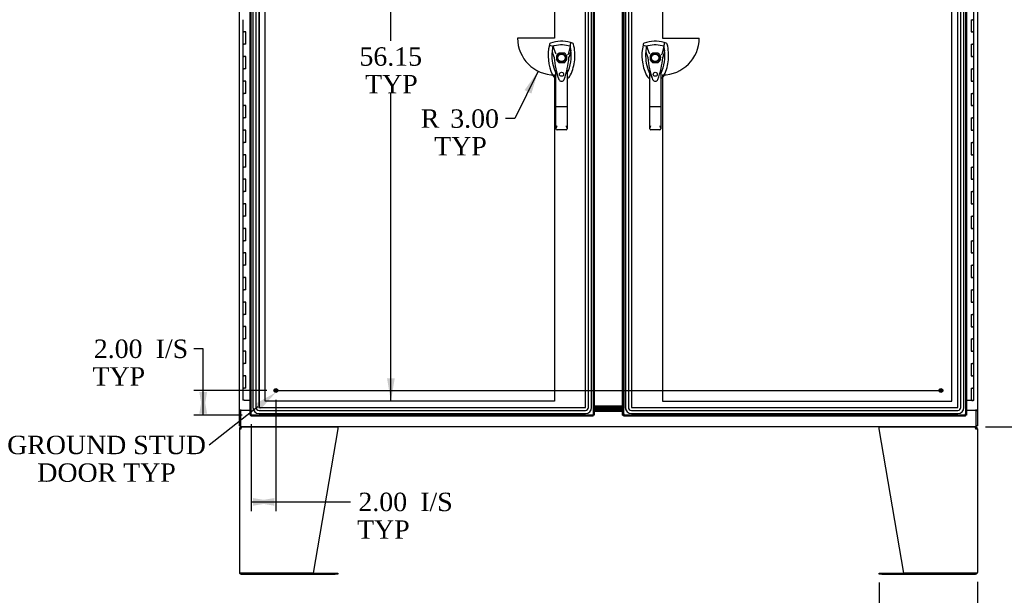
# Model space of a CAD drawing. Header units: inches. Extents: x 1 to 359, y -2 to 239.
# Tile 11 of 23: x 46 to 126, y 82 to 129. Entities that reach past the tile are written whole.
import ezdxf
from ezdxf import colors
from ezdxf.entities.mleader import LeaderData, LeaderLine
from ezdxf.enums import TextEntityAlignment as Align
from ezdxf.lldxf.tags import DXFTag
from ezdxf.math import Vec2, Vec3

# ---------------------------------------------------------------- set-up
doc = ezdxf.new("R2010")
doc.units = ezdxf.units.IN
doc.header["$MEASUREMENT"] = 0
for name, color, linetype in [('COM55602-1', 7, 'Continuous'), ('COM55607-1', 7, 'Continuous'), ('COM70098', 7, 'Continuous'), ('COM70220', 7, 'Continuous'), ('COM71181-2', 7, 'Continuous'), ('COM71183-2', 7, 'Continuous'), ('COM71193-2', 7, 'Continuous'), ('COM71194-2', 7, 'Continuous'), ('Default', 7, 'Continuous'), ('DV8_Default', 7, 'Continuous'), ('GSK86006', 7, 'Continuous'), ('HAN86294', 7, 'Continuous'), ('STD26258', 7, 'Continuous')]:
    doc.layers.add(name, color=color, linetype=linetype)
doc.styles.add('SEACAD_Times_New_Roman', font='times.ttf')
tags = doc.linetypes.add('CENTER2', pattern=[1.125, 0.75, -0.125, 0.125, -0.125]).pattern_tags.tags
tags[10:11] = [DXFTag(74, 4), DXFTag(75, 0), DXFTag(340, '0'), DXFTag(46, 0.0), DXFTag(50, 0.0), DXFTag(44, 0.0), DXFTag(45, 0.0)]
tags[8:9] = [DXFTag(74, 4), DXFTag(75, 0), DXFTag(340, '0'), DXFTag(46, 0.0), DXFTag(50, 0.0), DXFTag(44, 0.0), DXFTag(45, 0.0)]
tags[6:7] = [DXFTag(74, 4), DXFTag(75, 0), DXFTag(340, '0'), DXFTag(46, 0.0), DXFTag(50, 0.0), DXFTag(44, 0.0), DXFTag(45, 0.0)]
tags[4:5] = [DXFTag(74, 4), DXFTag(75, 0), DXFTag(340, '0'), DXFTag(46, 0.0), DXFTag(50, 0.0), DXFTag(44, 0.0), DXFTag(45, 0.0)]
tags = doc.linetypes.add('HIDDEN2', pattern=[0.1875, 0.125, -0.0625]).pattern_tags.tags
tags[6:7] = [DXFTag(74, 4), DXFTag(75, 0), DXFTag(340, '0'), DXFTag(46, 0.0), DXFTag(50, 0.0), DXFTag(44, 0.0), DXFTag(45, 0.0)]
tags[4:5] = [DXFTag(74, 4), DXFTag(75, 0), DXFTag(340, '0'), DXFTag(46, 0.0), DXFTag(50, 0.0), DXFTag(44, 0.0), DXFTag(45, 0.0)]
doc.dimstyles.new('HAMMOND_(STH_-_300x200)', dxfattribs={"dimtxt": 1.5, "dimasz": 1.875, "dimexe": 0.75, "dimexo": 0.75, "dimgap": 0.375, "dimtad": 0, "dimtih": 1, "dimtoh": 1, "dimzin": 0, "dimdsep": 46, "dimtxsty": 'SEACAD_Times_New_Roman', "dimblk1": '_SE_FILLED', "dimblk2": '_SE_FILLED', "dimsah": 1, "dimcen": 0.75, "dimadec": 0, "dimazin": 0, "dimtfac": 0.8, "dimtofl": 0, "dimtmove": 0, "dimatfit": 3, "dimfxl": 1, "dimtolj": 1, "dimtzin": 0, "dimarcsym": 0})

# ---------------------------------------------------------------- blocks, each defined once
blk = doc.blocks.new('SEANNOT_GROUP3')
at = {"layer": 'Default', "color": 7, "linetype": 'CENTER2'}
blk.add_line((66.536, 98.461), (120.797, 98.461), dxfattribs=at)
blk = doc.blocks.new('SE7')
at = {"layer": 'COM55602-1', "color": 7, "linetype": 'Continuous'}
for p, q in [((63.74, 95.377), (63.665, 95.435)), ((63.778, 95.396), (63.778, 95.491)), ((63.778, 95.348), (63.778, 95.435)), ((63.836, 95.491), (71.624, 95.491)), ((71.635, 95.435), (71.635, 95.348)), ((115.698, 95.348), (115.698, 95.435)), ((115.709, 95.491), (123.497, 95.491)), ((123.555, 95.396), (123.555, 95.491)), ((123.555, 95.435), (123.555, 95.348)), ((123.593, 95.377), (123.668, 95.435)), ((63.635, 95.348), (63.635, 83.634)), ((63.635, 95.348), (63.778, 95.348)), ((63.778, 95.348), (63.778, 95.348)), ((71.635, 95.348), (69.635, 83.586)), ((117.698, 83.586), (115.698, 95.348)), ((123.555, 95.348), (123.698, 95.348)), ((123.555, 95.348), (123.555, 95.348)), ((123.698, 95.348), (123.698, 83.634)), ((63.778, 83.586), (63.643, 83.586)), ((63.643, 83.586), (63.778, 83.586)), ((69.635, 83.586), (63.778, 83.586)), ((63.778, 83.586), (71.415, 83.586)), ((63.778, 83.491), (71.415, 83.491)), ((71.415, 83.586), (71.635, 83.586)), ((71.635, 83.491), (71.415, 83.491)), ((71.635, 83.586), (71.635, 83.491)), ((115.698, 83.491), (115.698, 83.586)), ((115.698, 83.586), (115.918, 83.586)), ((115.918, 83.491), (115.698, 83.491)), ((115.918, 83.586), (123.555, 83.586)), ((115.918, 83.491), (123.555, 83.491)), ((123.555, 83.586), (117.698, 83.586)), ((123.555, 83.586), (123.69, 83.586)), ((123.69, 83.586), (123.555, 83.586))]:
    blk.add_line(p, q, dxfattribs=at)
for centre, radius, start, end in [((63.778, 95.348), 0.143, 142.41616, 180), ((63.778, 95.348), 0.143, 90, 142.41616), ((63.778, 95.348), 0.048, 142.41616, 180), ((63.778, 95.348), 0.048, 90.00014, 142.41602), ((123.555, 95.348), 0.143, 37.58384, 90), ((123.555, 95.348), 0.048, 37.58398, 89.99986), ((123.555, 95.348), 0.048, 0, 37.58384), ((123.555, 95.348), 0.143, 0, 37.58384), ((63.778, 83.634), 0.143, 180, 199.61294), ((63.778, 83.634), 0.143, 199.61294, 270), ((123.555, 83.634), 0.143, 270, 340.38706), ((123.555, 83.634), 0.143, 340.38706, 0)]:
    blk.add_arc(centre, radius, start, end, dxfattribs=at)
for centre, major_axis, start_param, end_param in [((63.778, 83.634), (0.143, 0), 3.141593, 3.483903), ((123.555, 83.634), (-0.143, 0), 2.799282, 3.141593)]:
    blk.add_ellipse(centre, major_axis=major_axis, ratio=0.99836, start_param=start_param, end_param=end_param, dxfattribs=at)
for points in [[(63.778, 95.435), (63.788, 95.453), (63.797, 95.467), (63.816, 95.486), (63.826, 95.491), (63.836, 95.491)], [(71.624, 95.491), (71.626, 95.491), (71.628, 95.486), (71.631, 95.467), (71.633, 95.453), (71.635, 95.435)], [(115.698, 95.435), (115.7, 95.453), (115.702, 95.467), (115.705, 95.486), (115.707, 95.491), (115.709, 95.491)], [(123.497, 95.491), (123.507, 95.491), (123.517, 95.486), (123.536, 95.467), (123.545, 95.453), (123.555, 95.435)]]:
    blk.add_open_spline(points, degree=3, knots=[0, 0, 0, 0, 0.5, 0.5, 1, 1, 1, 1], dxfattribs=at)
at = {"layer": 'COM55607-1', "color": 7, "linetype": 'Continuous'}
for p, q in [((123.415, 128.659), (123.415, 129.659)), ((63.918, 128.66), (63.918, 127.66)), ((123.181, 128.659), (123.181, 127.659)), ((123.181, 128.659), (123.298, 128.659)), ((123.415, 128.659), (123.298, 128.659)), ((123.298, 128.659), (123.415, 128.659)), ((123.415, 127.659), (123.415, 128.659)), ((63.918, 127.66), (64.035, 127.66)), ((64.035, 127.66), (63.918, 127.66)), ((63.918, 127.66), (63.918, 126.66)), ((64.151, 127.66), (64.035, 127.66)), ((64.151, 126.66), (64.151, 127.66)), ((123.181, 127.659), (123.298, 127.659)), ((123.415, 127.659), (123.298, 127.659)), ((123.298, 127.659), (123.415, 127.659)), ((123.415, 126.659), (123.415, 127.659)), ((63.918, 126.66), (64.035, 126.66)), ((63.918, 126.66), (63.918, 125.66)), ((64.035, 126.66), (63.918, 126.66)), ((64.151, 126.66), (64.035, 126.66)), ((123.181, 126.659), (123.181, 125.659)), ((123.181, 126.659), (123.298, 126.659)), ((123.415, 126.659), (123.298, 126.659)), ((123.298, 126.659), (123.415, 126.659)), ((123.415, 125.659), (123.415, 126.659)), ((63.918, 125.66), (64.035, 125.66)), ((64.035, 125.66), (63.918, 125.66)), ((63.918, 125.66), (63.918, 124.66)), ((64.151, 125.66), (64.035, 125.66)), ((64.151, 124.66), (64.151, 125.66)), ((123.181, 125.659), (123.298, 125.659)), ((123.415, 125.659), (123.298, 125.659)), ((123.298, 125.659), (123.415, 125.659)), ((123.415, 124.659), (123.415, 125.659)), ((63.918, 124.66), (64.035, 124.66)), ((63.918, 124.66), (63.918, 123.66)), ((64.035, 124.66), (63.918, 124.66)), ((64.151, 124.66), (64.035, 124.66)), ((123.181, 124.659), (123.181, 123.659)), ((123.181, 124.659), (123.298, 124.659)), ((123.415, 124.659), (123.298, 124.659)), ((123.298, 124.659), (123.415, 124.659)), ((123.415, 123.659), (123.415, 124.659)), ((63.918, 123.66), (64.035, 123.66)), ((64.035, 123.66), (63.918, 123.66)), ((63.918, 123.66), (63.918, 122.66)), ((64.151, 123.66), (64.035, 123.66)), ((64.151, 122.66), (64.151, 123.66)), ((123.181, 123.659), (123.298, 123.659)), ((123.415, 123.659), (123.298, 123.659)), ((123.298, 123.659), (123.415, 123.659)), ((123.415, 122.659), (123.415, 123.659)), ((63.918, 122.66), (64.035, 122.66)), ((63.918, 122.66), (63.918, 121.66)), ((64.035, 122.66), (63.918, 122.66)), ((64.151, 122.66), (64.035, 122.66)), ((123.181, 122.659), (123.181, 121.659)), ((123.181, 122.659), (123.298, 122.659)), ((123.415, 122.659), (123.298, 122.659)), ((123.298, 122.659), (123.415, 122.659)), ((123.415, 121.659), (123.415, 122.659)), ((63.918, 121.66), (64.035, 121.66)), ((64.035, 121.66), (63.918, 121.66)), ((63.918, 121.66), (63.918, 120.66)), ((64.151, 121.66), (64.035, 121.66)), ((64.151, 120.66), (64.151, 121.66)), ((123.181, 121.659), (123.298, 121.659)), ((123.415, 121.659), (123.298, 121.659)), ((123.298, 121.659), (123.415, 121.659)), ((123.415, 120.659), (123.415, 121.659)), ((63.918, 120.66), (64.035, 120.66)), ((63.918, 120.66), (63.918, 119.66)), ((64.035, 120.66), (63.918, 120.66)), ((64.151, 120.66), (64.035, 120.66)), ((123.181, 120.659), (123.181, 119.659)), ((123.181, 120.659), (123.298, 120.659)), ((123.415, 120.659), (123.298, 120.659)), ((123.298, 120.659), (123.415, 120.659)), ((123.415, 119.659), (123.415, 120.659)), ((63.918, 119.66), (64.035, 119.66)), ((64.035, 119.66), (63.918, 119.66)), ((63.918, 119.66), (63.918, 118.66)), ((64.151, 119.66), (64.035, 119.66)), ((64.151, 118.66), (64.151, 119.66)), ((123.181, 119.659), (123.298, 119.659)), ((123.415, 119.659), (123.298, 119.659)), ((123.298, 119.659), (123.415, 119.659)), ((123.415, 118.659), (123.415, 119.659)), ((63.918, 118.66), (64.035, 118.66)), ((63.918, 118.66), (63.918, 117.66)), ((64.035, 118.66), (63.918, 118.66)), ((64.151, 118.66), (64.035, 118.66)), ((123.181, 118.659), (123.181, 117.659)), ((123.181, 118.659), (123.298, 118.659)), ((123.415, 118.659), (123.298, 118.659)), ((123.298, 118.659), (123.415, 118.659)), ((123.415, 117.659), (123.415, 118.659)), ((63.918, 117.66), (64.035, 117.66)), ((64.035, 117.66), (63.918, 117.66)), ((63.918, 117.66), (63.918, 116.66)), ((64.151, 117.66), (64.035, 117.66)), ((64.151, 116.66), (64.151, 117.66)), ((123.181, 117.659), (123.298, 117.659)), ((123.415, 117.659), (123.298, 117.659)), ((123.298, 117.659), (123.415, 117.659)), ((123.415, 116.659), (123.415, 117.659)), ((63.918, 116.66), (64.035, 116.66)), ((63.918, 116.66), (63.918, 115.66)), ((64.035, 116.66), (63.918, 116.66)), ((64.151, 116.66), (64.035, 116.66)), ((123.181, 116.659), (123.181, 115.659)), ((123.181, 116.659), (123.298, 116.659)), ((123.415, 116.659), (123.298, 116.659)), ((123.298, 116.659), (123.415, 116.659)), ((123.415, 115.659), (123.415, 116.659)), ((63.918, 115.66), (64.035, 115.66)), ((64.035, 115.66), (63.918, 115.66)), ((63.918, 115.66), (63.918, 114.66)), ((64.151, 115.66), (64.035, 115.66)), ((64.151, 114.66), (64.151, 115.66)), ((123.181, 115.659), (123.298, 115.659)), ((123.415, 115.659), (123.298, 115.659)), ((123.298, 115.659), (123.415, 115.659)), ((123.415, 114.659), (123.415, 115.659)), ((63.918, 114.66), (64.035, 114.66)), ((63.918, 114.66), (63.918, 113.66)), ((64.035, 114.66), (63.918, 114.66)), ((64.151, 114.66), (64.035, 114.66)), ((123.181, 114.659), (123.181, 113.659)), ((123.181, 114.659), (123.298, 114.659)), ((123.415, 114.659), (123.298, 114.659)), ((123.298, 114.659), (123.415, 114.659)), ((123.415, 113.659), (123.415, 114.659)), ((63.918, 113.66), (64.035, 113.66)), ((64.035, 113.66), (63.918, 113.66)), ((63.918, 113.66), (63.918, 112.66)), ((64.151, 113.66), (64.035, 113.66)), ((64.151, 112.66), (64.151, 113.66)), ((123.181, 113.659), (123.298, 113.659)), ((123.415, 113.659), (123.298, 113.659)), ((123.298, 113.659), (123.415, 113.659)), ((123.415, 112.659), (123.415, 113.659)), ((63.918, 112.66), (64.035, 112.66)), ((63.918, 112.66), (63.918, 111.66)), ((64.035, 112.66), (63.918, 112.66)), ((64.151, 112.66), (64.035, 112.66)), ((123.181, 112.659), (123.181, 111.659)), ((123.181, 112.659), (123.298, 112.659)), ((123.415, 112.659), (123.298, 112.659)), ((123.298, 112.659), (123.415, 112.659)), ((123.415, 111.659), (123.415, 112.659)), ((63.918, 111.66), (64.035, 111.66)), ((64.035, 111.66), (63.918, 111.66)), ((63.918, 111.66), (63.918, 110.66)), ((64.151, 111.66), (64.035, 111.66)), ((64.151, 110.66), (64.151, 111.66)), ((123.181, 111.659), (123.298, 111.659)), ((123.415, 111.659), (123.298, 111.659)), ((123.298, 111.659), (123.415, 111.659)), ((123.415, 110.659), (123.415, 111.659)), ((63.918, 110.66), (64.035, 110.66)), ((63.918, 110.66), (63.918, 109.66)), ((64.035, 110.66), (63.918, 110.66)), ((64.151, 110.66), (64.035, 110.66)), ((123.181, 110.659), (123.181, 109.659)), ((123.181, 110.659), (123.298, 110.659)), ((123.415, 110.659), (123.298, 110.659)), ((123.298, 110.659), (123.415, 110.659)), ((123.415, 109.659), (123.415, 110.659)), ((63.918, 109.66), (64.035, 109.66)), ((64.035, 109.66), (63.918, 109.66)), ((63.918, 109.66), (63.918, 108.66)), ((64.151, 109.66), (64.035, 109.66)), ((64.151, 108.66), (64.151, 109.66)), ((123.181, 109.659), (123.298, 109.659)), ((123.415, 109.659), (123.298, 109.659)), ((123.298, 109.659), (123.415, 109.659)), ((123.415, 108.659), (123.415, 109.659)), ((63.918, 108.66), (64.035, 108.66)), ((63.918, 108.66), (63.918, 107.66)), ((64.035, 108.66), (63.918, 108.66)), ((64.151, 108.66), (64.035, 108.66)), ((123.181, 108.659), (123.181, 107.659)), ((123.181, 108.659), (123.298, 108.659)), ((123.415, 108.659), (123.298, 108.659)), ((123.298, 108.659), (123.415, 108.659)), ((123.415, 107.659), (123.415, 108.659)), ((63.918, 107.66), (64.035, 107.66)), ((64.035, 107.66), (63.918, 107.66)), ((63.918, 107.66), (63.918, 106.66)), ((64.151, 107.66), (64.035, 107.66)), ((64.151, 106.66), (64.151, 107.66)), ((123.181, 107.659), (123.298, 107.659)), ((123.415, 107.659), (123.298, 107.659)), ((123.298, 107.659), (123.415, 107.659)), ((123.415, 106.659), (123.415, 107.659)), ((63.918, 106.66), (64.035, 106.66)), ((63.918, 106.66), (63.918, 105.66)), ((64.035, 106.66), (63.918, 106.66)), ((64.151, 106.66), (64.035, 106.66)), ((123.181, 106.659), (123.181, 105.659)), ((123.181, 106.659), (123.298, 106.659)), ((123.415, 106.659), (123.298, 106.659)), ((123.298, 106.659), (123.415, 106.659)), ((123.415, 105.659), (123.415, 106.659)), ((63.918, 105.66), (64.035, 105.66)), ((64.035, 105.66), (63.918, 105.66)), ((63.918, 105.66), (63.918, 104.66)), ((64.151, 105.66), (64.035, 105.66)), ((64.151, 104.66), (64.151, 105.66)), ((123.181, 105.659), (123.298, 105.659)), ((123.415, 105.659), (123.298, 105.659)), ((123.298, 105.659), (123.415, 105.659)), ((123.415, 104.659), (123.415, 105.659)), ((63.918, 104.66), (64.035, 104.66)), ((63.918, 104.66), (63.918, 103.66)), ((64.035, 104.66), (63.918, 104.66)), ((64.151, 104.66), (64.035, 104.66)), ((123.181, 104.659), (123.181, 103.659)), ((123.181, 104.659), (123.298, 104.659)), ((123.415, 104.659), (123.298, 104.659)), ((123.298, 104.659), (123.415, 104.659)), ((123.415, 103.659), (123.415, 104.659)), ((63.918, 103.66), (64.035, 103.66)), ((64.035, 103.66), (63.918, 103.66)), ((63.918, 103.66), (63.918, 102.66)), ((64.151, 103.66), (64.035, 103.66)), ((64.151, 102.66), (64.151, 103.66)), ((123.181, 103.659), (123.298, 103.659)), ((123.415, 103.659), (123.298, 103.659)), ((123.298, 103.659), (123.415, 103.659)), ((123.415, 102.659), (123.415, 103.659)), ((63.918, 102.66), (64.035, 102.66)), ((63.918, 102.66), (63.918, 101.66)), ((64.035, 102.66), (63.918, 102.66)), ((64.151, 102.66), (64.035, 102.66)), ((123.181, 102.659), (123.181, 101.659)), ((123.181, 102.659), (123.298, 102.659)), ((123.415, 102.659), (123.298, 102.659)), ((123.298, 102.659), (123.415, 102.659)), ((123.415, 101.659), (123.415, 102.659)), ((63.918, 101.66), (64.035, 101.66)), ((64.035, 101.66), (63.918, 101.66)), ((63.918, 101.66), (63.918, 100.66)), ((64.151, 101.66), (64.035, 101.66)), ((64.151, 100.66), (64.151, 101.66)), ((123.181, 101.659), (123.298, 101.659)), ((123.415, 101.659), (123.298, 101.659)), ((123.298, 101.659), (123.415, 101.659)), ((123.415, 100.659), (123.415, 101.659)), ((63.918, 100.66), (64.035, 100.66)), ((63.918, 100.66), (63.918, 99.66)), ((64.035, 100.66), (63.918, 100.66)), ((64.151, 100.66), (64.035, 100.66)), ((123.181, 100.659), (123.181, 99.659)), ((123.181, 100.659), (123.298, 100.659)), ((123.415, 100.659), (123.298, 100.659)), ((123.298, 100.659), (123.415, 100.659)), ((123.415, 99.659), (123.415, 100.659)), ((63.918, 99.66), (64.035, 99.66)), ((64.035, 99.66), (63.918, 99.66)), ((63.918, 99.66), (63.918, 98.66)), ((64.151, 99.66), (64.035, 99.66)), ((64.151, 98.66), (64.151, 99.66)), ((123.181, 99.659), (123.298, 99.659)), ((123.415, 99.659), (123.298, 99.659)), ((123.298, 99.659), (123.415, 99.659)), ((123.415, 98.659), (123.415, 99.659)), ((63.918, 98.66), (64.035, 98.66)), ((63.918, 98.66), (63.918, 97.66)), ((64.035, 98.66), (63.918, 98.66)), ((64.151, 98.66), (64.035, 98.66)), ((123.181, 98.659), (123.181, 97.659)), ((123.181, 98.659), (123.298, 98.659)), ((123.415, 98.659), (123.298, 98.659)), ((123.298, 98.659), (123.415, 98.659)), ((123.415, 97.659), (123.415, 98.659)), ((64.035, 97.66), (63.918, 97.66)), ((64.035, 97.66), (64.51, 97.66)), ((123.181, 97.659), (122.823, 97.659)), ((123.415, 97.659), (123.181, 97.659)), ((123.235, 97.624), (123.235, 97.65)), ((123.235, 97.65), (123.285, 97.65)), ((123.285, 97.624), (123.235, 97.624)), ((123.248, 97.659), (123.248, 97.65)), ((123.31, 97.65), (123.285, 97.65)), ((123.31, 97.624), (123.285, 97.624)), ((123.31, 97.65), (123.36, 97.65)), ((123.36, 97.624), (123.31, 97.624)), ((123.348, 97.65), (123.348, 97.659)), ((123.36, 97.65), (123.36, 97.624))]:
    blk.add_line(p, q, dxfattribs=at)
at = {"layer": 'COM70098', "color": 7, "linetype": 'Continuous'}
for p, q in [((94.823, 97.181), (92.51, 97.181)), ((94.823, 97.086), (92.51, 97.086)), ((92.51, 96.961), (94.823, 96.961)), ((92.51, 96.866), (94.823, 96.866))]:
    blk.add_line(p, q, dxfattribs=at)
at = {"layer": 'COM70220', "color": 7, "linetype": 'HIDDEN2'}
for p, q in [((64.73, 154.233), (64.73, 97.086)), ((64.731, 154.233), (64.731, 97.086)), ((64.98, 154.233), (64.98, 97.086)), ((65.229, 154.233), (65.229, 97.086)), ((65.23, 154.233), (65.23, 97.086)), ((91.79, 97.086), (91.79, 154.233)), ((91.791, 97.086), (91.791, 154.233)), ((92.04, 97.086), (92.04, 154.233)), ((92.289, 97.086), (92.289, 154.233)), ((92.29, 97.086), (92.29, 154.233)), ((95.043, 154.233), (95.043, 97.086)), ((95.044, 154.233), (95.044, 97.086)), ((95.293, 154.233), (95.293, 97.086)), ((95.542, 154.233), (95.542, 97.086)), ((95.543, 154.233), (95.543, 97.086)), ((122.103, 97.086), (122.103, 154.233)), ((122.104, 97.086), (122.104, 154.233)), ((122.353, 97.086), (122.353, 154.233)), ((122.602, 97.086), (122.602, 154.233)), ((122.603, 97.086), (122.603, 154.233)), ((65.23, 97.086), (91.79, 97.086)), ((65.23, 97.085), (91.79, 97.085)), ((95.543, 97.086), (122.103, 97.086)), ((95.543, 97.085), (122.103, 97.085)), ((65.23, 96.836), (91.79, 96.836)), ((65.23, 96.587), (91.79, 96.587)), ((65.23, 96.586), (91.79, 96.586)), ((95.543, 96.836), (122.103, 96.836)), ((95.543, 96.587), (122.103, 96.587)), ((95.543, 96.586), (122.103, 96.586))]:
    blk.add_line(p, q, dxfattribs=at)
for centre, radius, start, end in [((65.23, 97.086), 0.5, 180, 270), ((65.23, 97.086), 0.499, 180, 270), ((65.23, 97.086), 0.25, 180, 270), ((65.23, 97.086), 0.001, 180, 270), ((91.79, 97.086), 0.5, 270, 0), ((91.79, 97.086), 0.001, 270, 0), ((91.79, 97.086), 0.25, 270, 0), ((91.79, 97.086), 0.499, 270, 0), ((95.543, 97.086), 0.5, 180, 270), ((95.543, 97.086), 0.499, 180, 270), ((95.543, 97.086), 0.25, 180, 270), ((95.543, 97.086), 0.001, 180, 270), ((122.103, 97.086), 0.5, 270, 0), ((122.103, 97.086), 0.001, 270, 0), ((122.103, 97.086), 0.25, 270, 0), ((122.103, 97.086), 0.499, 270, 0)]:
    blk.add_arc(centre, radius, start, end, dxfattribs=at)
at = {"layer": 'COM71181-2', "color": 7, "linetype": 'Continuous'}
for p, q in [((63.635, 96.866), (63.635, 154.241)), ((123.698, 154.241), (123.698, 96.866)), ((63.635, 96.866), (63.635, 96.836)), ((63.778, 96.866), (63.635, 96.866)), ((63.635, 95.586), (63.635, 96.836)), ((63.73, 96.836), (63.635, 96.836)), ((63.73, 96.866), (63.73, 96.836)), ((63.778, 96.866), (64.51, 96.866)), ((122.823, 96.866), (123.555, 96.866)), ((123.698, 96.866), (123.555, 96.866)), ((123.603, 96.836), (123.603, 96.866)), ((123.603, 96.836), (123.698, 96.836)), ((123.698, 96.836), (123.698, 96.866)), ((123.698, 96.836), (123.698, 95.586)), ((63.635, 95.586), (63.73, 95.586)), ((123.698, 95.586), (123.603, 95.586))]:
    blk.add_line(p, q, dxfattribs=at)
at = {"layer": 'COM71183-2', "color": 7, "linetype": 'Continuous'}
for p, q in [((63.73, 96.836), (63.73, 95.634)), ((64.51, 96.836), (63.73, 96.836)), ((92.51, 96.771), (94.823, 96.771)), ((123.603, 96.836), (122.823, 96.836)), ((123.603, 95.634), (123.603, 96.836)), ((63.73, 95.634), (63.73, 95.491)), ((123.603, 95.491), (63.73, 95.491)), ((123.603, 95.491), (123.603, 95.634))]:
    blk.add_line(p, q, dxfattribs=at)
at = {"layer": 'COM71193-2', "color": 7, "linetype": 'Continuous'}
for p, q in [((64.51, 96.461), (64.51, 154.858)), ((92.51, 154.858), (92.51, 96.461)), ((64.51, 96.461), (64.566, 96.461)), ((64.605, 96.461), (64.566, 96.461)), ((64.642, 96.498), (64.605, 96.461)), ((64.605, 96.461), (64.605, 96.422)), ((64.605, 96.366), (64.605, 96.422)), ((92.415, 96.366), (64.605, 96.366)), ((64.653, 96.509), (64.652, 96.509)), ((64.653, 96.509), (64.653, 96.509)), ((64.653, 96.509), (64.653, 96.509)), ((64.653, 96.509), (64.653, 96.509)), ((64.653, 96.509), (64.653, 96.509)), ((92.367, 96.509), (92.367, 96.509)), ((92.367, 96.509), (92.367, 96.509)), ((92.367, 96.509), (92.367, 96.509)), ((92.367, 96.509), (92.415, 96.461)), ((92.367, 96.509), (92.367, 96.509)), ((92.415, 96.461), (92.454, 96.461)), ((92.415, 96.461), (92.415, 96.422)), ((92.415, 96.366), (92.415, 96.422)), ((92.51, 96.461), (92.454, 96.461))]:
    blk.add_line(p, q, dxfattribs=at)
at = {"layer": 'COM71193-2', "color": 7, "linetype": 'HIDDEN2'}
for p, q in [((64.605, 96.461), (64.605, 154.858)), ((92.415, 154.858), (92.415, 96.461)), ((89.655, 125.949), (90.051, 125.949)), ((89.457, 125.355), (89.457, 125.752)), ((90.051, 125.158), (89.655, 125.158)), ((90.248, 125.752), (90.248, 125.355)), ((92.415, 96.461), (64.605, 96.461)), ((64.652, 96.509), (64.648, 96.504))]:
    blk.add_line(p, q, dxfattribs=at)
blk.add_circle((89.853, 124.216), 0.167, dxfattribs=at)
for radius, start, end in [(0.443, 116.64717, 153.35283), (0.442, 26.64717, 63.35283), (0.443, 206.64717, 243.35283), (0.443, 296.64717, 333.35283)]:
    blk.add_arc((89.853, 125.554), radius, start, end, dxfattribs=at)
at = {"layer": 'COM71193-2', "color": 7, "linetype": 'Continuous'}
for centre, start, end in [((65.135, 95.531), 116.23673, 121.43872), ((63.675, 96.991), 328.56128, 333.76327), ((91.885, 95.531), 58.56128, 63.76327), ((93.345, 96.991), 206.23673, 211.43872)]:
    blk.add_arc(centre, 1.09, start, end, dxfattribs=at)
at = {"layer": 'COM71194-2', "color": 7, "linetype": 'Continuous'}
for p, q in [((94.823, 96.461), (94.823, 154.858)), ((122.823, 154.858), (122.823, 96.461)), ((94.823, 96.461), (94.879, 96.461)), ((94.918, 96.461), (94.879, 96.461)), ((94.966, 96.509), (94.918, 96.461)), ((94.918, 96.461), (94.918, 96.422)), ((94.918, 96.366), (94.918, 96.422)), ((122.728, 96.366), (94.918, 96.366)), ((94.966, 96.509), (94.966, 96.509)), ((94.966, 96.509), (94.966, 96.509)), ((94.966, 96.509), (94.966, 96.509)), ((94.966, 96.509), (94.966, 96.509)), ((122.68, 96.509), (122.68, 96.509)), ((122.68, 96.509), (122.68, 96.509)), ((122.68, 96.509), (122.728, 96.461)), ((122.68, 96.509), (122.68, 96.509)), ((122.68, 96.509), (122.68, 96.509)), ((122.728, 96.461), (122.728, 96.422)), ((122.728, 96.461), (122.767, 96.461)), ((122.728, 96.366), (122.728, 96.422)), ((122.823, 96.461), (122.767, 96.461))]:
    blk.add_line(p, q, dxfattribs=at)
at = {"layer": 'COM71194-2', "color": 7, "linetype": 'HIDDEN2'}
for p, q in [((94.918, 96.461), (94.918, 154.858)), ((122.728, 154.858), (122.728, 96.461)), ((97.282, 125.949), (97.678, 125.949)), ((97.084, 125.355), (97.084, 125.752)), ((97.678, 125.158), (97.282, 125.158)), ((97.875, 125.752), (97.875, 125.355)), ((122.728, 96.461), (94.918, 96.461))]:
    blk.add_line(p, q, dxfattribs=at)
blk.add_circle((97.48, 124.216), 0.167, dxfattribs=at)
for radius, start, end in [(0.443, 116.64717, 153.35283), (0.442, 26.64717, 63.35283), (0.443, 206.64717, 243.35283), (0.443, 296.64717, 333.35283)]:
    blk.add_arc((97.48, 125.554), radius, start, end, dxfattribs=at)
at = {"layer": 'COM71194-2', "color": 7, "linetype": 'Continuous'}
for centre, start, end in [((95.448, 95.531), 116.23673, 121.43872), ((93.988, 96.991), 328.56128, 333.76327), ((123.658, 96.991), 206.23673, 211.43872), ((122.198, 95.531), 58.56128, 63.76327)]:
    blk.add_arc(centre, 1.09, start, end, dxfattribs=at)
at = {"layer": 'DV8_Default', "color": 7, "linetype": 'HIDDEN2'}
for p, q in [((65.73, 97.585), (65.73, 153.734)), ((89.274, 153.734), (89.274, 127.16)), ((98.059, 153.734), (98.059, 127.16)), ((121.604, 97.585), (121.604, 153.734)), ((89.274, 127.16), (86.274, 127.16)), ((98.059, 127.16), (101.059, 127.16)), ((89.274, 124.16), (89.274, 97.585)), ((98.059, 124.16), (98.059, 97.585)), ((89.274, 97.585), (65.73, 97.585)), ((98.059, 97.585), (121.604, 97.585))]:
    blk.add_line(p, q, dxfattribs=at)
for centre, start, end in [((89.274, 127.16), 180, 270), ((98.059, 127.16), 270, 0)]:
    blk.add_arc(centre, 3, start, end, dxfattribs=at)
at = {"layer": 'GSK86006', "color": 7, "linetype": 'Continuous'}
for p, q in [((94.823, 97.086), (92.51, 97.086)), ((94.823, 96.961), (92.51, 96.961))]:
    blk.add_line(p, q, dxfattribs=at)
at = {"layer": 'HAN86294', "color": 7, "linetype": 'Continuous'}
for p, q in [((88.876, 126.656), (88.862, 126.597)), ((90.752, 126.742), (90.572, 126.802)), ((96.503, 126.656), (96.489, 126.597)), ((98.379, 126.742), (98.199, 126.802)), ((88.862, 126.597), (89.146, 126.491)), ((89.146, 126.491), (89.361, 125.92)), ((89.361, 125.92), (89.407, 125.885)), ((90.56, 126.491), (90.396, 125.836)), ((96.489, 126.597), (96.773, 126.491)), ((96.773, 126.491), (96.988, 125.92)), ((96.988, 125.92), (97.034, 125.885)), ((98.187, 126.491), (98.023, 125.836)), ((89.247, 125.57), (89.247, 125.57)), ((90.458, 125.574), (90.458, 125.574)), ((96.874, 125.57), (96.874, 125.57)), ((98.085, 125.574), (98.085, 125.574)), ((89.398, 121.577), (89.398, 124.554)), ((90.308, 124.554), (90.308, 121.577)), ((90.308, 124.274), (90.332, 124.32)), ((97.025, 121.577), (97.025, 124.554)), ((97.935, 124.554), (97.935, 121.577)), ((97.935, 124.274), (97.959, 124.32)), ((89.592, 123.913), (89.596, 123.906)), ((97.219, 123.913), (97.223, 123.906)), ((89.398, 119.769), (89.398, 121.577)), ((90.218, 121.571), (89.488, 121.571)), ((90.308, 121.577), (90.308, 119.769)), ((97.025, 119.769), (97.025, 121.577)), ((97.845, 121.571), (97.115, 121.571)), ((97.935, 121.577), (97.935, 119.769)), ((90.218, 119.679), (89.488, 119.679)), ((97.845, 119.679), (97.115, 119.679))]:
    blk.add_line(p, q, dxfattribs=at)
for centre, radius in [((89.853, 125.554), 0.35), ((89.853, 125.554), 0.3), ((97.48, 125.554), 0.35), ((97.48, 125.554), 0.3)]:
    blk.add_circle(centre, radius, dxfattribs=at)
for centre, radius, start, end in [((89.853, 124.319), 2.585, 73.85893, 110.34924), ((97.48, 124.319), 2.585, 73.85893, 110.34924), ((92.484, 125.744), 3.721, 166.75318, 205.10266), ((92.484, 125.744), 3.421, 174.70184, 200.20775), ((92.484, 125.744), 3.421, 167.3846, 174.70184), ((89.853, 124.319), 2.285, 106.83853, 108.03431), ((89.853, 124.319), 2.285, 104.45028, 106.83853), ((89.853, 124.319), 2.285, 71.96569, 104.45028), ((87.222, 125.744), 3.421, 334.89734, 7.2824), ((103.217, 99.126), 29.627, 115.64179, 115.75394), ((87.222, 125.744), 3.421, 10.11379, 12.6154), ((87.222, 125.744), 3.421, 8.519, 10.11379), ((87.222, 125.744), 3.421, 7.2824, 8.519), ((100.111, 125.744), 3.721, 166.75318, 205.10266), ((100.111, 125.744), 3.421, 174.70184, 200.20775), ((100.111, 125.744), 3.421, 167.3846, 174.70184), ((97.48, 124.319), 2.285, 106.83853, 108.03431), ((97.48, 124.319), 2.285, 104.45028, 106.83853), ((97.48, 124.319), 2.285, 71.96569, 104.45028), ((94.849, 125.744), 3.421, 334.89734, 7.2824), ((110.844, 99.126), 29.627, 115.64179, 115.75394), ((94.849, 125.744), 3.421, 10.11379, 12.6154), ((94.849, 125.744), 3.421, 8.519, 10.11379), ((94.849, 125.744), 3.421, 7.2824, 8.519), ((89.336, 124.223), 1.35, 91.23359, 93.76963), ((96.095, 126.14), 6.872, 184.75423, 199.9908), ((83.415, 126.17), 7.068, 340.3478, 355.1696), ((90.393, 124.785), 0.791, 85.30773, 89.6394), ((96.963, 124.223), 1.35, 91.23359, 93.76963), ((103.722, 126.14), 6.872, 184.75423, 199.9908), ((91.042, 126.17), 7.068, 340.3478, 355.1696), ((98.02, 124.785), 0.791, 85.30773, 89.6394), ((92.484, 125.744), 3.421, 200.20775, 205.10266), ((89.794, 124.484), 0.45, 205.10266, 208.42246), ((87.869, 123.949), 1.646, 10.27719, 21.64676), ((89.912, 124.484), 0.45, 331.57754, 334.89734), ((100.111, 125.744), 3.421, 200.20775, 205.10266), ((97.421, 124.484), 0.45, 205.10266, 208.42246), ((95.496, 123.949), 1.646, 10.27719, 21.64676), ((97.539, 124.484), 0.45, 331.57754, 334.89734), ((89.794, 124.484), 0.75, 233.47883, 238.15135), ((89.854, 123.879), 0.234, 202.28022, 338.21669), ((89.912, 124.484), 0.75, 301.84865, 334.89734), ((97.421, 124.484), 0.75, 233.47883, 238.15135), ((97.481, 123.879), 0.234, 202.28022, 338.21669), ((97.539, 124.484), 0.75, 301.84865, 334.89734), ((89.488, 119.769), 0.0903, 180.00172, 181.11543), ((89.488, 119.769), 0.09, 181.11716, 270), ((90.218, 119.769), 0.09, 270, 358.88284), ((90.218, 119.769), 0.0903, 358.88457, 359.99828), ((97.115, 119.769), 0.0903, 180.00172, 181.11543), ((97.115, 119.769), 0.09, 181.11716, 270), ((97.845, 119.769), 0.09, 270, 358.88284), ((97.845, 119.769), 0.0903, 358.88457, 359.99828)]:
    blk.add_arc(centre, radius, start, end, dxfattribs=at)
for points in [[(88.954, 126.742), (88.916, 126.728), (88.886, 126.695), (88.876, 126.656)], [(90.572, 126.802), (90.568, 126.698), (90.564, 126.595), (90.56, 126.491)], [(90.829, 126.656), (90.82, 126.695), (90.79, 126.728), (90.752, 126.742)], [(96.581, 126.742), (96.543, 126.728), (96.513, 126.695), (96.503, 126.656)], [(98.199, 126.802), (98.195, 126.698), (98.191, 126.595), (98.187, 126.491)], [(98.456, 126.656), (98.447, 126.695), (98.417, 126.728), (98.379, 126.742)], [(89.078, 126.06), (89.134, 125.897), (89.191, 125.734), (89.247, 125.57)], [(90.615, 126.178), (90.563, 125.977), (90.511, 125.776), (90.458, 125.574)], [(96.705, 126.06), (96.761, 125.897), (96.818, 125.734), (96.874, 125.57)], [(98.242, 126.178), (98.19, 125.977), (98.138, 125.776), (98.085, 125.574)], [(89.115, 124.165), (89.167, 124.053), (89.248, 123.955), (89.347, 123.881)], [(96.742, 124.165), (96.794, 124.053), (96.875, 123.955), (96.974, 123.881)]]:
    blk.add_open_spline(points, degree=3, dxfattribs=at)
for points, knots in [([(90.591, 124.165), (90.772, 124.55), (90.885, 124.967), (90.966, 125.813), (90.934, 126.243), (90.829, 126.656)], [0, 0, 0, 0, 0.5, 0.5, 1, 1, 1, 1]), ([(98.218, 124.165), (98.399, 124.55), (98.512, 124.967), (98.593, 125.813), (98.561, 126.243), (98.456, 126.656)], [0, 0, 0, 0, 0.5, 0.5, 1, 1, 1, 1]), ([(89.592, 123.913), (89.577, 123.955), (89.563, 123.997), (89.528, 124.107), (89.507, 124.175), (89.488, 124.243)], [0.770336, 0.770336, 0.770336, 0.770336, 0.8588735, 0.8588735, 1, 1, 1, 1]), ([(90.218, 124.241), (90.234, 124.299), (90.25, 124.356), (90.274, 124.442), (90.281, 124.47), (90.293, 124.511), (90.297, 124.524), (90.302, 124.542), (90.304, 124.548), (90.307, 124.556), (90.308, 124.557), (90.308, 124.554)], [0, 0, 0, 0, 0.5, 0.5, 0.75, 0.75, 0.875, 0.875, 0.9375, 0.9375, 1, 1, 1, 1]), ([(97.219, 123.913), (97.204, 123.955), (97.19, 123.997), (97.155, 124.107), (97.134, 124.175), (97.115, 124.243)], [0.770336, 0.770336, 0.770336, 0.770336, 0.8588735, 0.8588735, 1, 1, 1, 1]), ([(97.845, 124.241), (97.861, 124.299), (97.877, 124.356), (97.901, 124.442), (97.908, 124.47), (97.92, 124.511), (97.924, 124.524), (97.929, 124.542), (97.931, 124.548), (97.934, 124.556), (97.935, 124.557), (97.935, 124.554)], [0, 0, 0, 0, 0.5, 0.5, 0.75, 0.75, 0.875, 0.875, 0.9375, 0.9375, 1, 1, 1, 1]), ([(89.488, 121.571), (89.482, 121.571), (89.476, 121.571), (89.465, 121.571), (89.459, 121.571), (89.448, 121.571), (89.443, 121.572), (89.433, 121.572), (89.428, 121.572), (89.416, 121.573), (89.409, 121.574), (89.403, 121.575), (89.401, 121.575), (89.399, 121.576), (89.398, 121.576), (89.398, 121.577)], [0, 0, 0, 0, 0.125, 0.125, 0.25, 0.25, 0.375, 0.375, 0.5, 0.5, 0.75, 0.75, 0.875, 0.875, 1, 1, 1, 1]), ([(90.308, 121.577), (90.308, 121.576), (90.307, 121.576), (90.305, 121.575), (90.303, 121.575), (90.297, 121.574), (90.29, 121.573), (90.277, 121.572), (90.273, 121.572), (90.263, 121.572), (90.258, 121.571), (90.247, 121.571), (90.241, 121.571), (90.23, 121.571), (90.224, 121.571), (90.218, 121.571)], [0, 0, 0, 0, 0.125, 0.125, 0.25, 0.25, 0.5, 0.5, 0.625, 0.625, 0.75, 0.75, 0.875, 0.875, 1, 1, 1, 1]), ([(97.115, 121.571), (97.109, 121.571), (97.103, 121.571), (97.092, 121.571), (97.086, 121.571), (97.075, 121.571), (97.07, 121.572), (97.06, 121.572), (97.055, 121.572), (97.043, 121.573), (97.036, 121.574), (97.03, 121.575), (97.028, 121.575), (97.026, 121.576), (97.025, 121.576), (97.025, 121.577)], [0, 0, 0, 0, 0.125, 0.125, 0.25, 0.25, 0.375, 0.375, 0.5, 0.5, 0.75, 0.75, 0.875, 0.875, 1, 1, 1, 1]), ([(97.935, 121.577), (97.935, 121.576), (97.934, 121.576), (97.932, 121.575), (97.93, 121.575), (97.924, 121.574), (97.917, 121.573), (97.904, 121.572), (97.9, 121.572), (97.89, 121.572), (97.885, 121.571), (97.874, 121.571), (97.868, 121.571), (97.857, 121.571), (97.851, 121.571), (97.845, 121.571)], [0, 0, 0, 0, 0.125, 0.125, 0.25, 0.25, 0.5, 0.5, 0.625, 0.625, 0.75, 0.75, 0.875, 0.875, 1, 1, 1, 1]), ([(89.398, 119.767), (89.398, 119.782), (89.402, 119.799), (89.411, 119.827), (89.414, 119.837), (89.421, 119.856), (89.425, 119.866), (89.438, 119.897), (89.447, 119.918), (89.462, 119.952), (89.467, 119.963), (89.478, 119.986), (89.483, 119.998), (89.488, 120.01)], [0, 0, 0, 0, 0.25, 0.25, 0.375, 0.375, 0.5, 0.5, 0.75, 0.75, 0.875, 0.875, 1, 1, 1, 1]), ([(90.218, 120.01), (90.223, 119.998), (90.228, 119.986), (90.239, 119.963), (90.244, 119.952), (90.258, 119.918), (90.268, 119.897), (90.281, 119.866), (90.285, 119.856), (90.292, 119.837), (90.295, 119.827), (90.304, 119.799), (90.308, 119.782), (90.308, 119.767)], [0, 0, 0, 0, 0.125, 0.125, 0.25, 0.25, 0.5, 0.5, 0.625, 0.625, 0.75, 0.75, 1, 1, 1, 1]), ([(97.025, 119.767), (97.025, 119.782), (97.029, 119.799), (97.038, 119.827), (97.041, 119.837), (97.048, 119.856), (97.052, 119.866), (97.065, 119.897), (97.074, 119.918), (97.089, 119.952), (97.094, 119.963), (97.105, 119.986), (97.11, 119.998), (97.115, 120.01)], [0, 0, 0, 0, 0.25, 0.25, 0.375, 0.375, 0.5, 0.5, 0.75, 0.75, 0.875, 0.875, 1, 1, 1, 1]), ([(97.845, 120.01), (97.85, 119.998), (97.855, 119.986), (97.866, 119.963), (97.871, 119.952), (97.885, 119.918), (97.895, 119.897), (97.908, 119.866), (97.912, 119.856), (97.919, 119.837), (97.922, 119.827), (97.931, 119.799), (97.935, 119.782), (97.935, 119.767)], [0, 0, 0, 0, 0.125, 0.125, 0.25, 0.25, 0.5, 0.5, 0.625, 0.625, 0.75, 0.75, 1, 1, 1, 1])]:
    blk.add_open_spline(points, degree=3, knots=knots, dxfattribs=at)
at = {"layer": 'STD26258', "color": 7, "linetype": 'HIDDEN2'}
for centre, radius in [((66.605, 98.461), 0.156), ((66.605, 98.461), 0.125), ((120.728, 98.461), 0.156), ((120.728, 98.461), 0.125), ((66.605, 98.461), 0.0944), ((120.728, 98.461), 0.0944)]:
    blk.add_circle(centre, radius, dxfattribs=at)
blk = doc.blocks.new('DMBLK3619')
at = {"layer": 'Default', "linetype": 'Continuous'}
for points in [[(75.651, 151.859), (76.276, 151.859), (75.963, 153.734)], [(75.651, 99.46), (75.963, 97.585), (76.276, 99.46)]]:
    blk.add_hatch(color=7, dxfattribs=at).paths.add_polyline_path(points)
at = {"layer": 'Default', "color": 7, "linetype": 'Continuous'}
for p, q in [((75.963, 126.935), (75.963, 153.734)), ((75.963, 97.585), (75.963, 122.66))]:
    blk.add_line(p, q, dxfattribs=at)
at = {"layer": 'Default', "color": 7, "linetype": 'Continuous', "style": 'SEACAD_Times_New_Roman'}
for s, p in [('56.15', (73.404, 126.41)), ('TYP', (73.866, 124.16))]:
    blk.add_text(s, height=1.5, dxfattribs=at).set_placement(p, align=Align.TOP_LEFT)
blk = doc.blocks.new('_SE_FILLED')
at = {"color": 0}
blk.add_line((0, 0), (-1, 0), dxfattribs=at)
blk.add_solid([(0, 0), (-1, -0.1665), (-1, 0.1665), (0, 0)], dxfattribs=at)
blk = doc.blocks.new('DMBLK3621')
at = {"layer": 'Default', "linetype": 'Continuous'}
blk.add_hatch(color=7, dxfattribs=at).paths.add_polyline_path([(87.402, 122.647), (87.95, 124.468), (86.842, 122.923)])
at = {"layer": 'Default', "color": 7, "linetype": 'Continuous'}
for p, q in [((87.95, 124.468), (86.05, 120.606)), ((86.05, 120.606), (85.3, 120.606))]:
    blk.add_line(p, q, dxfattribs=at)
at = {"layer": 'Default', "color": 7, "linetype": 'Continuous', "style": 'SEACAD_Times_New_Roman'}
for s, p in [('R', (78.401, 121.356)), ('3.00', (80.794, 121.356)), ('TYP', (79.491, 119.106))]:
    blk.add_text(s, height=1.5, dxfattribs=at).set_placement(p, align=Align.TOP_LEFT)
blk = doc.blocks.new('DMBLK3623')
at = {"layer": 'Default', "linetype": 'Continuous'}
for points in [[(60.374, 96.586), (60.999, 96.586), (60.687, 98.461)], [(60.374, 98.336), (60.687, 96.461), (60.999, 98.336)]]:
    blk.add_hatch(color=7, dxfattribs=at).paths.add_polyline_path(points)
at = {"layer": 'Default', "color": 7, "linetype": 'Continuous'}
for p, q in [((60.687, 101.859), (59.937, 101.859)), ((60.687, 96.461), (60.687, 101.859)), ((65.855, 98.461), (59.937, 98.461)), ((63.855, 96.461), (59.937, 96.461))]:
    blk.add_line(p, q, dxfattribs=at)
at = {"layer": 'Default', "color": 7, "linetype": 'Continuous', "style": 'SEACAD_Times_New_Roman'}
for s, p in [('2.00', (51.786, 102.609)), ('I/S', (56.817, 102.609)), ('TYP', (51.679, 100.359))]:
    blk.add_text(s, height=1.5, dxfattribs=at).set_placement(p, align=Align.TOP_LEFT)
blk = doc.blocks.new('DMBLK3624')
at = {"layer": 'Default', "linetype": 'Continuous'}
for points in [[(66.48, 89.077), (66.48, 89.702), (64.605, 89.389)], [(64.73, 89.077), (66.605, 89.389), (64.73, 89.702)]]:
    blk.add_hatch(color=7, dxfattribs=at).paths.add_polyline_path(points)
at = {"layer": 'Default', "color": 7, "linetype": 'Continuous'}
for p, q in [((66.605, 97.711), (66.605, 88.639)), ((64.605, 95.711), (64.605, 88.639)), ((64.605, 89.389), (71.938, 89.389)), ((71.938, 89.389), (72.688, 89.389))]:
    blk.add_line(p, q, dxfattribs=at)
at = {"layer": 'Default', "color": 7, "linetype": 'Continuous', "style": 'SEACAD_Times_New_Roman'}
for s, p in [('2.00', (73.319, 90.139)), ('I/S', (78.35, 90.139)), ('TYP', (73.213, 87.889))]:
    blk.add_text(s, height=1.5, dxfattribs=at).set_placement(p, align=Align.TOP_LEFT)
blk = doc.blocks.new('DMBLK3630')
at = {"layer": 'Default', "linetype": 'Continuous'}
for points in [[(132.979, 153.741), (132.667, 155.616), (132.354, 153.741)], [(132.979, 97.366), (132.354, 97.366), (132.667, 95.491)]]:
    blk.add_hatch(color=7, dxfattribs=at).paths.add_polyline_path(points)
at = {"layer": 'Default', "color": 7, "linetype": 'Continuous'}
for p, q in [((124.353, 155.616), (133.417, 155.616)), ((132.667, 155.616), (132.667, 126.829)), ((132.667, 124.804), (132.667, 95.491)), ((124.353, 95.491), (133.417, 95.491))]:
    blk.add_line(p, q, dxfattribs=at)
at = {"layer": 'Default', "color": 7, "linetype": 'Continuous', "style": 'SEACAD_Times_New_Roman'}
blk.add_text('60.13', height=1.5, dxfattribs=at).set_placement((130.107, 126.304), align=Align.TOP_LEFT)
blk = doc.blocks.new('DMBLK3631')
at = {"layer": 'Default', "linetype": 'Continuous'}
for points in [[(117.573, 79.712), (117.573, 80.337), (115.698, 80.025)], [(121.823, 79.712), (123.698, 80.025), (121.823, 80.337)]]:
    blk.add_hatch(color=7, dxfattribs=at).paths.add_polyline_path(points)
at = {"layer": 'Default', "color": 7, "linetype": 'Continuous'}
for p, q in [((115.698, 82.836), (115.698, 79.275)), ((123.698, 82.884), (123.698, 79.275)), ((115.698, 80.025), (124.771, 80.025)), ((124.771, 80.025), (125.521, 80.025))]:
    blk.add_line(p, q, dxfattribs=at)
at = {"layer": 'Default', "color": 7, "linetype": 'Continuous', "style": 'SEACAD_Times_New_Roman'}
for s, p in [('8.00', (126.153, 80.775)), ('TYP', (126.046, 78.525))]:
    blk.add_text(s, height=1.5, dxfattribs=at).set_placement(p, align=Align.TOP_LEFT)

msp = doc.modelspace()

# ---------------------------------------------------------------- block references
at = {"layer": 'Default'}
for name in ['SE7', 'SEANNOT_GROUP3']:
    msp.add_blockref(name, (0, 0), dxfattribs=at)

# ---------------------------------------------------------------- dimensions: what is measured, and where the dimension line sits
at = {"layer": 'Default', "color": 7, "linetype": 'Continuous'}
for base, p1, p2, angle, text, picture, middle in [((132.666733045, 155.616068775), (123.602972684, 155.616068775), (123.602972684, 95.491068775), 270, '\\A1;<>', 'DMBLK3630', (132.666733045, 125.553569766)), ((75.963, 97.585), (89.274, 97.585), (89.274, 153.734), 90, '\\A1;<>\\PTYP', 'DMBLK3619', (75.963, 125.66))]:
    dim = msp.add_linear_dim(base=base, p1=p1, p2=p2, angle=angle, text=text, dimstyle='HAMMOND_(STH_-_300x200)', dxfattribs=at)
    dim.commit()
    dim.dimension.update_dxf_attribs({"geometry": picture, "text_midpoint": middle, "dimtype": 161})
dim = msp.add_radius_dim(center=(89.274, 127.16), mpoint=(87.95, 124.468), text='\\A1;<>\\PTYP', dimstyle='HAMMOND_(STH_-_300x200)', dxfattribs=at)
dim.commit()
dim.dimension.update_dxf_attribs({"geometry": 'DMBLK3621', "text_midpoint": (85.3, 120.606), "dimtype": 164})
dim = msp.add_linear_dim(base=(60.687, 98.461), p1=(64.605, 96.461), p2=(66.605, 98.461), angle=90, text='\\A1;<> I/S\\PTYP', dimstyle='HAMMOND_(STH_-_300x200)', override={"dimtmove": 1}, dxfattribs=at)
dim.commit()
dim.dimension.update_dxf_attribs({"geometry": 'DMBLK3623', "text_midpoint": (59.937, 101.859), "dimtype": 160})
for base, p1, p2, text, picture, middle in [((66.605, 89.389), (64.605, 96.461), (66.605, 98.461), '\\A1;<> I/S\\PTYP', 'DMBLK3624', (72.688, 89.389)), ((123.698, 80.025), (115.698, 83.586), (123.698, 83.634), '\\A1;<>\\PTYP', 'DMBLK3631', (125.521, 80.025))]:
    dim = msp.add_linear_dim(base=base, p1=p1, p2=p2, text=text, dimstyle='HAMMOND_(STH_-_300x200)', override={"dimtmove": 1}, dxfattribs=at)
    dim.commit()
    dim.dimension.update_dxf_attribs({"geometry": picture, "text_midpoint": middle, "dimtype": 160})

# ---------------------------------------------------------------- leaders
ml = msp.add_multileader_mtext('Standard', dxfattribs=at)
ml.set_content('{\\pxsm0.9;\\fTimes New Roman|b0||i0||c0|p34;\\W1.;GROUND STUD\\PDOOR TYP\\P}', color=7)
ml.set_leader_properties()
ml.build(insert=Vec2(0, 0))
ml.multileader.update_dxf_attribs({"dogleg_length": 0, "arrow_head_size": 1.875})
ctx = ml.context
ctx.base_point, ctx.char_height, ctx.arrow_head_size, ctx.landing_gap_size = Vec3(44.902, 93.35), 1.5, 1.875, 0.525
ctx.text_align_type = 1
notes = []
notes.append((ctx, [(0, (1, 1, 0), (61.178, 94.01), (-1, 0), 0, [(0, [(66.605, 98.305)], 0, [])])]))
ctx.mtext.insert, ctx.mtext.alignment = Vec3(52.823, 94.777), 2
for ctx, leaders in notes:
    for number, flags, end, landing, length, lines in leaders:
        leader = LeaderData()
        leader.index, (leader.has_last_leader_line, leader.has_dogleg_vector, leader.attachment_direction) = number, flags
        leader.last_leader_point, leader.dogleg_vector, leader.dogleg_length = Vec3(end), Vec3(landing), length
        for number, points, colour, breaks in lines:
            line = LeaderLine()
            line.index, line.vertices, line.color, line.breaks = number, Vec3.list(points), colors.encode_raw_color(colour), breaks
            leader.lines.append(line)
        ctx.leaders.append(leader)

doc.saveas('drawing.dxf')
